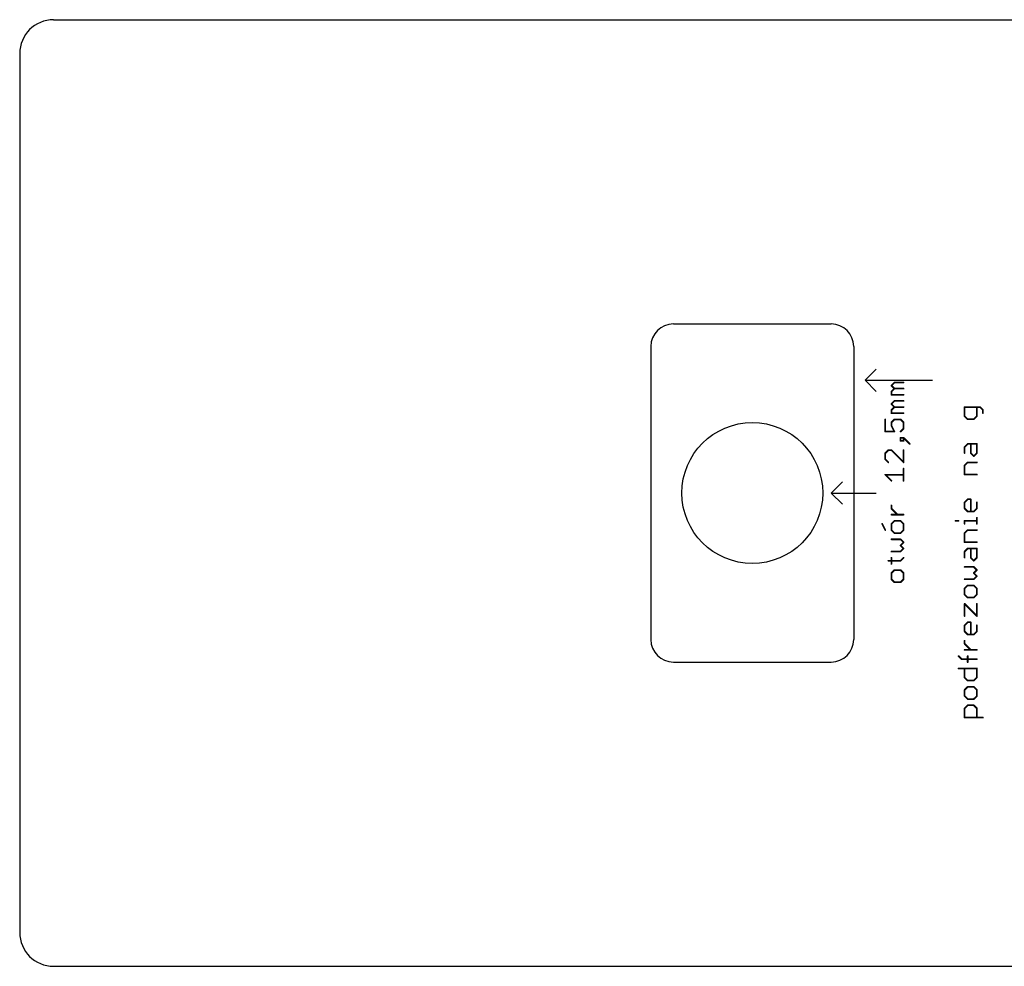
# Model space of a CAD drawing. Extents: x 0 to 330, y -6 to 84.
# Tile 1 of 5: x 0 to 87, y 0 to 84. Entities that reach past the tile are written whole.
import ezdxf

# ---------------------------------------------------------------- set-up
doc = ezdxf.new("R2010")
doc.units = 0
doc.layers.add('20', color=178, linetype='CONTINUOUS')

msp = doc.modelspace()

# ---------------------------------------------------------------- linework, layer by layer
at = {"layer": '20'}
for p, q in [((3, 84), (327, 84)), ((0, 81), (0, 3)), ((58, 57), (72, 57)), ((56, 55), (56, 29)), ((74, 55), (74, 42)), ((75, 52), (76, 53)), ((75, 52), (81, 52)), ((75, 52), (76, 51)), ((72, 42), (73, 43)), ((72, 42), (74, 42)), ((72, 42), (73, 41)), ((74, 42), (76, 42)), ((74, 42), (74, 29)), ((58, 27), (72, 27)), ((3, 0), (327, 0))]:
    msp.add_line(p, q, dxfattribs=at)
at = {"layer": '20', "const_width": 0.1524}
for points in [[(77.3391, 51.5341), (77.6103, 51.8053)], [(77.6103, 51.263), (77.3391, 51.5341)], [(77.6103, 51.8053), (78.4238, 51.8053)], [(77.3391, 50.9918), (77.6103, 51.263)], [(77.3391, 50.7206), (77.3391, 50.9918)], [(78.4238, 50.7206), (77.3391, 50.7206)], [(77.6103, 51.263), (78.4238, 51.263)], [(77.3391, 49.897), (77.6103, 50.1681)], [(77.6103, 49.6258), (77.3391, 49.897)], [(77.6103, 50.1681), (78.4238, 50.1681)], [(77.3391, 49.3546), (77.6103, 49.6258)], [(77.3391, 49.0835), (77.3391, 49.3546)], [(78.4238, 49.0835), (77.3391, 49.0835)], [(77.6103, 49.6258), (78.4238, 49.6258)], [(85.195, 49.6282), (83.8391, 49.6282)], [(83.8391, 49.6282), (83.8391, 48.8147)], [(84.9238, 48.8147), (84.9238, 49.6282)], [(85.4661, 49.3571), (85.195, 49.6282)], [(85.4661, 49.0859), (85.4661, 49.3571)], [(76.7968, 48.531), (76.7968, 47.4463)], [(77.3391, 48.2598), (77.6103, 48.531)], [(77.3391, 47.9886), (77.3391, 48.2598)], [(77.6103, 47.4463), (77.3391, 47.9886)], [(77.6103, 48.531), (78.1526, 48.531)], [(78.1526, 48.531), (78.4238, 48.2598)], [(78.4238, 48.2598), (78.4238, 47.7175)], [(83.8391, 48.8147), (84.1103, 48.5436)], [(84.1103, 48.5436), (84.6526, 48.5436)], [(84.6526, 48.5436), (84.9238, 48.8147)], [(76.7968, 47.4463), (77.6103, 47.4463)], [(78.4238, 47.7175), (78.1526, 47.4463)], [(78.4238, 46.8972), (78.1526, 46.8972)], [(78.1526, 46.8972), (78.1526, 46.626)], [(78.1526, 46.626), (78.4238, 46.626)], [(78.9661, 46.3549), (78.4238, 46.8972)], [(78.4238, 46.626), (78.4238, 46.8972)], [(83.8391, 46.0827), (84.1103, 46.3539)], [(84.1103, 46.3539), (84.9238, 46.3539)], [(84.3815, 45.5404), (84.3815, 46.3539)], [(84.9238, 46.3539), (84.9238, 45.5404)], [(77.068, 45.8024), (76.7968, 45.5312)], [(76.7968, 45.5312), (76.7968, 44.9889)], [(77.3391, 45.8024), (77.068, 45.8024)], [(78.4238, 44.7177), (77.3391, 45.8024)], [(78.4238, 45.8024), (78.4238, 44.7177)], [(83.8391, 45.5404), (83.8391, 46.0827)], [(84.6526, 45.2692), (84.3815, 45.5404)], [(84.9238, 45.5404), (84.6526, 45.2692)], [(76.7968, 44.9889), (77.068, 44.7177)], [(83.8391, 44.4456), (84.1103, 44.7168)], [(84.1103, 44.7168), (84.9238, 44.7168)], [(77.3391, 43.0806), (76.7968, 43.6229)], [(76.7968, 43.6229), (78.4238, 43.6229)], [(78.4238, 43.0806), (78.4238, 44.1652)], [(83.8391, 43.6321), (83.8391, 44.4456)], [(84.9238, 43.6321), (83.8391, 43.6321)], [(83.8391, 41.1713), (84.1103, 41.4424)], [(83.8391, 40.6289), (83.8391, 41.1713)], [(84.1103, 41.4424), (84.3815, 41.4424)], [(84.3815, 41.4424), (84.3815, 40.3578)], [(84.9238, 41.1713), (84.9238, 40.6289)], [(77.3391, 40.6214), (77.3391, 40.8926)], [(77.8815, 40.0791), (77.3391, 40.6214)], [(84.1103, 40.3578), (83.8391, 40.6289)], [(84.6526, 40.3578), (84.1103, 40.3578)], [(84.9238, 40.6289), (84.6526, 40.3578)], [(76.7968, 38.7131), (76.5256, 39.2554)], [(78.4238, 40.0791), (77.3391, 40.0791)], [(77.6103, 39.5266), (77.3391, 39.2554)], [(77.3391, 39.2554), (77.3391, 38.7131)], [(78.1526, 39.5266), (77.6103, 39.5266)], [(78.4238, 39.2554), (78.1526, 39.5266)], [(78.4238, 38.7131), (78.4238, 39.2554)], [(83.0256, 39.5375), (83.2968, 39.5375)], [(83.8391, 39.2663), (83.8391, 39.5375)], [(83.8391, 39.5375), (84.9238, 39.5375)], [(84.9238, 39.2663), (84.9238, 39.8087)], [(77.3391, 38.7131), (77.6103, 38.4419)], [(77.6103, 38.4419), (78.1526, 38.4419)], [(78.1526, 38.4419), (78.4238, 38.7131)], [(83.8391, 38.4427), (84.1103, 38.7138)], [(83.8391, 37.6292), (83.8391, 38.4427)], [(84.1103, 38.7138), (84.9238, 38.7138)], [(78.1526, 37.8895), (77.3391, 37.8895)], [(78.4238, 37.6183), (78.1526, 37.8895)], [(78.1526, 37.3471), (78.4238, 37.6183)], [(84.9238, 37.6292), (83.8391, 37.6292)], [(77.3391, 36.8048), (78.1526, 36.8048)], [(78.4238, 37.076), (78.1526, 37.3471)], [(78.1526, 36.8048), (78.4238, 37.076)], [(83.8391, 36.8055), (84.1103, 37.0767)], [(83.8391, 36.2632), (83.8391, 36.8055)], [(84.1103, 37.0767), (84.9238, 37.0767)], [(84.3815, 36.2632), (84.3815, 37.0767)], [(84.9238, 37.0767), (84.9238, 36.2632)], [(77.068, 35.9845), (78.1526, 35.9845)], [(77.3391, 35.7134), (77.3391, 36.2557)], [(78.1526, 35.9845), (78.4238, 36.2557)], [(84.6526, 35.992), (84.3815, 36.2632)], [(84.9238, 36.2632), (84.6526, 35.992)], [(77.6103, 35.1609), (77.3391, 34.8897)], [(77.3391, 34.8897), (77.3391, 34.3474)], [(78.1526, 35.1609), (77.6103, 35.1609)], [(78.4238, 34.8897), (78.1526, 35.1609)], [(78.4238, 34.3474), (78.4238, 34.8897)], [(84.6526, 35.4395), (83.8391, 35.4395)], [(84.9238, 35.1684), (84.6526, 35.4395)], [(84.6526, 34.8972), (84.9238, 35.1684)], [(84.9238, 34.626), (84.6526, 34.8972)], [(77.3391, 34.3474), (77.6103, 34.0762)], [(77.6103, 34.0762), (78.1526, 34.0762)], [(78.1526, 34.0762), (78.4238, 34.3474)], [(83.8391, 34.3549), (84.6526, 34.3549)], [(84.6526, 34.3549), (84.9238, 34.626)], [(84.1103, 33.8024), (83.8391, 33.5312)], [(83.8391, 33.5312), (83.8391, 32.9889)], [(84.6526, 33.8024), (84.1103, 33.8024)], [(84.9238, 33.5312), (84.6526, 33.8024)], [(84.9238, 32.9889), (84.9238, 33.5312)], [(83.8391, 32.9889), (84.1103, 32.7177)], [(84.1103, 32.7177), (84.6526, 32.7177)], [(84.6526, 32.7177), (84.9238, 32.9889)], [(83.8391, 31.0806), (83.8391, 32.1652)], [(83.8391, 32.1652), (84.9238, 31.0806)], [(84.9238, 31.0806), (84.9238, 32.1652)], [(83.8391, 30.2569), (84.1103, 30.5281)], [(84.1103, 30.5281), (84.3815, 30.5281)], [(84.3815, 30.5281), (84.3815, 29.4434)], [(83.8391, 29.7146), (83.8391, 30.2569)], [(84.1103, 29.4434), (83.8391, 29.7146)], [(84.9238, 29.7146), (84.6526, 29.4434)], [(84.9238, 30.2569), (84.9238, 29.7146)], [(83.8391, 28.6214), (83.8391, 28.8926)], [(84.6526, 29.4434), (84.1103, 29.4434)], [(84.3815, 28.0791), (83.8391, 28.6214)], [(84.9238, 28.0791), (83.8391, 28.0791)], [(83.568, 27.2588), (83.2968, 27.53)], [(84.9238, 27.2588), (83.568, 27.2588)], [(84.1103, 26.9877), (84.1103, 27.53)], [(83.2968, 26.4352), (84.9238, 26.4352)], [(83.8391, 25.6217), (83.8391, 26.4352)], [(84.9238, 26.4352), (84.9238, 25.6217)], [(84.1103, 25.3505), (83.8391, 25.6217)], [(84.6526, 25.3505), (84.1103, 25.3505)], [(84.9238, 25.6217), (84.6526, 25.3505)], [(84.1103, 24.798), (83.8391, 24.5268)], [(83.8391, 24.5268), (83.8391, 23.9845)], [(84.6526, 24.798), (84.1103, 24.798)], [(84.9238, 24.5268), (84.6526, 24.798)], [(84.9238, 23.9845), (84.9238, 24.5268)], [(83.8391, 23.9845), (84.1103, 23.7134)], [(84.1103, 23.7134), (84.6526, 23.7134)], [(84.6526, 23.7134), (84.9238, 23.9845)], [(83.8391, 22.8897), (84.1103, 23.1609)], [(83.8391, 22.0762), (83.8391, 22.8897)], [(84.1103, 23.1609), (84.6526, 23.1609)], [(84.6526, 23.1609), (84.9238, 22.8897)], [(84.9238, 22.8897), (84.9238, 22.0762)], [(85.4661, 22.0762), (83.8391, 22.0762)]]:
    msp.add_lwpolyline(points, dxfattribs=at)
at = {"layer": '20', "const_width": 0.0762}
for points in [[(77.3661, 51.5611, 1), (77.3122, 51.5072)], [(77.3122, 51.5611, 1), (77.3661, 51.5072)], [(77.6103, 51.8434, 1), (77.6103, 51.7672)], [(77.6372, 51.7783, 1), (77.5834, 51.8322)], [(78.4238, 51.7672, 1), (78.4238, 51.8434)], [(77.3772, 50.9918, 1), (77.301, 50.9918)], [(77.3122, 51.0187, 1), (77.3661, 50.9648)], [(77.3391, 50.7587, 1), (77.3391, 50.6825)], [(77.301, 50.7206, 1), (77.3772, 50.7206)], [(77.6103, 51.3011, 1), (77.6103, 51.2249)], [(77.6372, 51.236, 1), (77.5834, 51.2899)], [(77.5834, 51.236, 1), (77.6372, 51.2899)], [(78.4238, 51.2249, 1), (78.4238, 51.3011)], [(78.4238, 50.6825, 1), (78.4238, 50.7587)], [(77.3661, 49.9239, 1), (77.3122, 49.87)], [(77.3122, 49.9239, 1), (77.3661, 49.87)], [(77.6103, 50.2062, 1), (77.6103, 50.13)], [(77.6372, 50.1412, 1), (77.5834, 50.1951)], [(78.4238, 50.13, 1), (78.4238, 50.2062)], [(77.3772, 49.3546, 1), (77.301, 49.3546)], [(77.3122, 49.3816, 1), (77.3661, 49.3277)], [(77.3391, 49.1216, 1), (77.3391, 49.0454)], [(77.301, 49.0835, 1), (77.3772, 49.0835)], [(77.6103, 49.6639, 1), (77.6103, 49.5877)], [(77.6372, 49.5989, 1), (77.5834, 49.6527)], [(77.5834, 49.5989, 1), (77.6372, 49.6527)], [(78.4238, 49.5877, 1), (78.4238, 49.6639)], [(78.4238, 49.0454, 1), (78.4238, 49.1216)], [(83.8391, 49.6663, 1), (83.8391, 49.5901)], [(83.8772, 49.6282, 1), (83.801, 49.6282)], [(84.9619, 49.6282, 1), (84.8857, 49.6282)], [(85.2219, 49.6552, 1), (85.168, 49.6013)], [(85.195, 49.5901, 1), (85.195, 49.6663)], [(85.5042, 49.3571, 1), (85.428, 49.3571)], [(85.428, 49.0859, 1), (85.5042, 49.0859)], [(85.4392, 49.3301, 1), (85.4931, 49.384)], [(76.8349, 48.531, 1), (76.7587, 48.531)], [(77.3772, 48.2598, 1), (77.301, 48.2598)], [(77.3122, 48.2867, 1), (77.3661, 48.2329)], [(77.3732, 48.0057, 1), (77.3051, 47.9716)], [(77.6103, 48.5691, 1), (77.6103, 48.4929)], [(77.6372, 48.504, 1), (77.5834, 48.5579)], [(78.1796, 48.5579, 1), (78.1257, 48.504)], [(78.1526, 48.4929, 1), (78.1526, 48.5691)], [(78.4619, 48.2598, 1), (78.3857, 48.2598)], [(78.3969, 48.2329, 1), (78.4507, 48.2867)], [(83.8661, 48.8417, 1), (83.8122, 48.7878)], [(83.801, 48.8147, 1), (83.8772, 48.8147)], [(84.1103, 48.5817, 1), (84.1103, 48.5055)], [(84.0834, 48.5166, 1), (84.1372, 48.5705)], [(84.6257, 48.5705, 1), (84.6796, 48.5166)], [(84.6526, 48.5055, 1), (84.6526, 48.5817)], [(84.8857, 48.8147, 1), (84.9619, 48.8147)], [(84.9507, 48.7878, 1), (84.8969, 48.8417)], [(76.7968, 47.4844, 1), (76.7968, 47.4082)], [(76.7587, 47.4463, 1), (76.8349, 47.4463)], [(77.301, 47.9886, 1), (77.3772, 47.9886)], [(77.5762, 47.4293, 1), (77.6444, 47.4633)], [(77.6103, 47.4082, 1), (77.6103, 47.4844)], [(78.1257, 47.4733, 1), (78.1796, 47.4194)], [(78.3857, 47.7175, 1), (78.4619, 47.7175)], [(78.4507, 47.6905, 1), (78.3969, 47.7444)], [(78.1526, 46.9353, 1), (78.1526, 46.8591)], [(78.1907, 46.8972, 1), (78.1145, 46.8972)], [(78.1526, 46.6641, 1), (78.1526, 46.5879)], [(78.1145, 46.626, 1), (78.1907, 46.626)], [(78.4619, 46.8972, 1), (78.3857, 46.8972)], [(78.3857, 46.626, 1), (78.4619, 46.626)], [(78.4507, 46.9241, 1), (78.3969, 46.8703)], [(78.4238, 46.8591, 1), (78.4238, 46.9353)], [(78.4238, 46.5879, 1), (78.4238, 46.6641)], [(78.9392, 46.3279, 1), (78.9931, 46.3818)], [(84.1103, 46.392, 1), (84.1103, 46.3158)], [(84.1372, 46.327, 1), (84.0834, 46.3808)], [(84.4196, 46.3539, 1), (84.3434, 46.3539)], [(84.9619, 46.3539, 1), (84.8857, 46.3539)], [(84.9238, 46.3158, 1), (84.9238, 46.392)], [(76.8349, 45.5312, 1), (76.7587, 45.5312)], [(76.7699, 45.5581, 1), (76.8238, 45.5043)], [(77.068, 45.8405, 1), (77.068, 45.7643)], [(77.0949, 45.7754, 1), (77.041, 45.8293)], [(77.3661, 45.8293, 1), (77.3122, 45.7754)], [(77.3391, 45.7643, 1), (77.3391, 45.8405)], [(78.4619, 45.8024, 1), (78.3857, 45.8024)], [(83.8772, 46.0827, 1), (83.801, 46.0827)], [(83.8122, 46.1097, 1), (83.8661, 46.0558)], [(83.801, 45.5404, 1), (83.8772, 45.5404)], [(84.4084, 45.5674, 1), (84.3545, 45.5135)], [(84.3434, 45.5404, 1), (84.4196, 45.5404)], [(84.8857, 45.5404, 1), (84.9619, 45.5404)], [(84.9507, 45.5135, 1), (84.8969, 45.5674)], [(76.8238, 45.0158, 1), (76.7699, 44.9619)], [(76.7587, 44.9889, 1), (76.8349, 44.9889)], [(77.041, 44.6908, 1), (77.0949, 44.7447)], [(78.3857, 44.7177, 1), (78.4619, 44.7177)], [(78.3969, 44.6908, 1), (78.4507, 44.7447)], [(84.1103, 44.7549, 1), (84.1103, 44.6787)], [(84.1372, 44.6898, 1), (84.0834, 44.7437)], [(84.6257, 45.2962, 1), (84.6796, 45.2423)], [(84.6257, 45.2423, 1), (84.6796, 45.2962)], [(84.9238, 44.6787, 1), (84.9238, 44.7549)], [(76.8238, 43.6498, 1), (76.7699, 43.5959)], [(76.7968, 43.661, 1), (76.7968, 43.5848)], [(78.4619, 44.1652, 1), (78.3857, 44.1652)], [(78.4238, 43.5848, 1), (78.4238, 43.661)], [(83.8772, 44.4456, 1), (83.801, 44.4456)], [(83.8122, 44.4725, 1), (83.8661, 44.4186)], [(83.8391, 43.6702, 1), (83.8391, 43.594)], [(84.9238, 43.594, 1), (84.9238, 43.6702)], [(77.3122, 43.0536, 1), (77.3661, 43.1075)], [(78.3857, 43.0806, 1), (78.4619, 43.0806)], [(83.801, 43.6321, 1), (83.8772, 43.6321)], [(83.8772, 41.1713, 1), (83.801, 41.1713)], [(83.8122, 41.1982, 1), (83.8661, 41.1443)], [(84.1103, 41.4805, 1), (84.1103, 41.4043)], [(84.1372, 41.4155, 1), (84.0834, 41.4694)], [(84.4196, 41.4424, 1), (84.3434, 41.4424)], [(84.3815, 41.4043, 1), (84.3815, 41.4805)], [(84.9619, 41.1713, 1), (84.8857, 41.1713)], [(77.3772, 40.8926, 1), (77.301, 40.8926)], [(77.3661, 40.6484, 1), (77.3122, 40.5945)], [(77.301, 40.6214, 1), (77.3772, 40.6214)], [(83.8661, 40.6559, 1), (83.8122, 40.602)], [(83.801, 40.6289, 1), (83.8772, 40.6289)], [(84.1103, 40.3959, 1), (84.1103, 40.3197)], [(84.0834, 40.3308, 1), (84.1372, 40.3847)], [(84.3434, 40.3578, 1), (84.4196, 40.3578)], [(84.6257, 40.3847, 1), (84.6796, 40.3308)], [(84.6526, 40.3197, 1), (84.6526, 40.3959)], [(84.8857, 40.6289, 1), (84.9619, 40.6289)], [(84.9507, 40.602, 1), (84.8969, 40.6559)], [(76.5597, 39.2725, 1), (76.4916, 39.2384)], [(77.3391, 40.1172, 1), (77.3391, 40.041)], [(77.3772, 39.2554, 1), (77.301, 39.2554)], [(77.3122, 39.2824, 1), (77.3661, 39.2285)], [(77.6103, 39.5647, 1), (77.6103, 39.4885)], [(77.6372, 39.4997, 1), (77.5834, 39.5536)], [(77.8545, 40.0522, 1), (77.9084, 40.106)], [(78.1796, 39.5535, 1), (78.1257, 39.4997)], [(78.1526, 39.4885, 1), (78.1526, 39.5647)], [(78.4619, 39.2554, 1), (78.3857, 39.2554)], [(78.3969, 39.2285, 1), (78.4507, 39.2824)], [(78.4238, 40.041, 1), (78.4238, 40.1172)], [(83.0256, 39.5756, 1), (83.0256, 39.4994)], [(83.2968, 39.4994, 1), (83.2968, 39.5756)], [(83.8772, 39.5375, 1), (83.801, 39.5375)], [(83.8391, 39.5756, 1), (83.8391, 39.4994)], [(84.9619, 39.8087, 1), (84.8857, 39.8087)], [(84.9238, 39.4994, 1), (84.9238, 39.5756)], [(76.7627, 38.6961, 1), (76.8309, 38.7302)], [(77.3661, 38.7401, 1), (77.3122, 38.6862)], [(77.301, 38.7131, 1), (77.3772, 38.7131)], [(77.6103, 38.48, 1), (77.6103, 38.4038)], [(77.5834, 38.415, 1), (77.6372, 38.4689)], [(78.1257, 38.4689, 1), (78.1796, 38.415)], [(78.1526, 38.4038, 1), (78.1526, 38.48)], [(78.3857, 38.7131, 1), (78.4619, 38.7131)], [(78.4507, 38.6862, 1), (78.3969, 38.7401)], [(83.801, 39.2663, 1), (83.8772, 39.2663)], [(83.8772, 38.4427, 1), (83.801, 38.4427)], [(83.8122, 38.4696, 1), (83.8661, 38.4157)], [(84.1103, 38.7519, 1), (84.1103, 38.6757)], [(84.1372, 38.6869, 1), (84.0834, 38.7408)], [(84.8857, 39.2663, 1), (84.9619, 39.2663)], [(84.9238, 38.6757, 1), (84.9238, 38.7519)], [(77.3391, 37.9276, 1), (77.3391, 37.8514)], [(78.1796, 37.9164, 1), (78.1257, 37.8625)], [(78.1526, 37.8514, 1), (78.1526, 37.9276)], [(78.4507, 37.5913, 1), (78.3969, 37.6452)], [(78.3969, 37.5913, 1), (78.4507, 37.6452)], [(83.8391, 37.6673, 1), (83.8391, 37.5911)], [(83.801, 37.6292, 1), (83.8772, 37.6292)], [(84.9238, 37.5911, 1), (84.9238, 37.6673)], [(77.3391, 36.8429, 1), (77.3391, 36.7667)], [(78.1796, 37.3741, 1), (78.1257, 37.3202)], [(78.1257, 37.3741, 1), (78.1796, 37.3202)], [(78.1257, 36.8317, 1), (78.1796, 36.7779)], [(78.1526, 36.7667, 1), (78.1526, 36.8429)], [(78.4507, 37.049, 1), (78.3969, 37.1029)], [(78.3969, 37.049, 1), (78.4507, 37.1029)], [(83.8772, 36.8055, 1), (83.801, 36.8055)], [(83.8122, 36.8325, 1), (83.8661, 36.7786)], [(84.1103, 37.1148, 1), (84.1103, 37.0386)], [(84.1372, 37.0497, 1), (84.0834, 37.1036)], [(84.4196, 37.0767, 1), (84.3434, 37.0767)], [(84.9619, 37.0767, 1), (84.8857, 37.0767)], [(84.9238, 37.0386, 1), (84.9238, 37.1148)], [(77.068, 36.0226, 1), (77.068, 35.9464)], [(77.3772, 36.2557, 1), (77.301, 36.2557)], [(78.1257, 36.0115, 1), (78.1796, 35.9576)], [(78.1526, 35.9464, 1), (78.1526, 36.0226)], [(78.4507, 36.2287, 1), (78.3969, 36.2826)], [(83.801, 36.2632, 1), (83.8772, 36.2632)], [(84.4084, 36.2901, 1), (84.3545, 36.2362)], [(84.3434, 36.2632, 1), (84.4196, 36.2632)], [(84.6257, 36.019, 1), (84.6796, 35.9651)], [(84.6257, 35.9651, 1), (84.6796, 36.019)], [(84.8857, 36.2632, 1), (84.9619, 36.2632)], [(84.9507, 36.2362, 1), (84.8969, 36.2901)], [(77.301, 35.7134, 1), (77.3772, 35.7134)], [(77.3772, 34.8897, 1), (77.301, 34.8897)], [(77.3122, 34.9166, 1), (77.3661, 34.8628)], [(77.6103, 35.199, 1), (77.6103, 35.1228)], [(77.6372, 35.1339, 1), (77.5834, 35.1878)], [(78.1796, 35.1878, 1), (78.1257, 35.1339)], [(78.1526, 35.1228, 1), (78.1526, 35.199)], [(78.4619, 34.8897, 1), (78.3857, 34.8897)], [(78.3969, 34.8628, 1), (78.4507, 34.9166)], [(83.8391, 35.4776, 1), (83.8391, 35.4014)], [(84.6796, 35.4665, 1), (84.6257, 35.4126)], [(84.6796, 34.9241, 1), (84.6257, 34.8703)], [(84.6257, 34.9241, 1), (84.6796, 34.8703)], [(84.6526, 35.4014, 1), (84.6526, 35.4776)], [(84.9507, 35.1414, 1), (84.8969, 35.1953)], [(84.8969, 35.1414, 1), (84.9507, 35.1953)], [(77.3661, 34.3743, 1), (77.3122, 34.3204)], [(77.301, 34.3474, 1), (77.3772, 34.3474)], [(77.6103, 34.1143, 1), (77.6103, 34.0381)], [(77.5834, 34.0493, 1), (77.6372, 34.1031)], [(78.1257, 34.1031, 1), (78.1796, 34.0493)], [(78.1526, 34.0381, 1), (78.1526, 34.1143)], [(78.3857, 34.3474, 1), (78.4619, 34.3474)], [(78.4507, 34.3204, 1), (78.3969, 34.3743)], [(83.8391, 34.393, 1), (83.8391, 34.3168)], [(84.6257, 34.3818, 1), (84.6796, 34.3279)], [(84.6526, 34.3168, 1), (84.6526, 34.393)], [(84.9507, 34.5991, 1), (84.8969, 34.653)], [(84.8969, 34.5991, 1), (84.9507, 34.653)], [(83.8772, 33.5312, 1), (83.801, 33.5312)], [(83.8122, 33.5582, 1), (83.8661, 33.5043)], [(84.1103, 33.8405, 1), (84.1103, 33.7643)], [(84.1372, 33.7754, 1), (84.0834, 33.8293)], [(84.6796, 33.8293, 1), (84.6257, 33.7754)], [(84.6526, 33.7643, 1), (84.6526, 33.8405)], [(84.9619, 33.5312, 1), (84.8857, 33.5312)], [(84.8969, 33.5043, 1), (84.9507, 33.5581)], [(83.8661, 33.0158, 1), (83.8122, 32.9619)], [(83.801, 32.9889, 1), (83.8772, 32.9889)], [(84.1103, 32.7558, 1), (84.1103, 32.6796)], [(84.0834, 32.6908, 1), (84.1372, 32.7447)], [(84.6257, 32.7447, 1), (84.6796, 32.6908)], [(84.6526, 32.6796, 1), (84.6526, 32.7558)], [(84.8857, 32.9889, 1), (84.9619, 32.9889)], [(84.9507, 32.9619, 1), (84.8969, 33.0158)], [(83.8661, 32.1922, 1), (83.8122, 32.1383)], [(83.8772, 32.1652, 1), (83.801, 32.1652)], [(84.9619, 32.1652, 1), (84.8857, 32.1652)], [(83.801, 31.0806, 1), (83.8772, 31.0806)], [(84.1103, 30.5662, 1), (84.1103, 30.49)], [(84.1372, 30.5011, 1), (84.0834, 30.555)], [(84.4196, 30.5281, 1), (84.3434, 30.5281)], [(84.3815, 30.49, 1), (84.3815, 30.5662)], [(84.8857, 31.0806, 1), (84.9619, 31.0806)], [(84.8969, 31.0536, 1), (84.9507, 31.1075)], [(83.8772, 30.2569, 1), (83.801, 30.2569)], [(83.8661, 29.7415, 1), (83.8122, 29.6876)], [(83.801, 29.7146, 1), (83.8772, 29.7146)], [(83.8122, 30.2838, 1), (83.8661, 30.23)], [(84.9619, 30.2569, 1), (84.8857, 30.2569)], [(84.8857, 29.7146, 1), (84.9619, 29.7146)], [(84.9507, 29.6876, 1), (84.8969, 29.7415)], [(83.8772, 28.8926, 1), (83.801, 28.8926)], [(84.1103, 29.4815, 1), (84.1103, 29.4053)], [(84.0834, 29.4165, 1), (84.1372, 29.4703)], [(84.3434, 29.4434, 1), (84.4196, 29.4434)], [(84.6257, 29.4703, 1), (84.6796, 29.4165)], [(84.6526, 29.4053, 1), (84.6526, 29.4815)], [(83.8661, 28.6484, 1), (83.8122, 28.5945)], [(83.801, 28.6214, 1), (83.8772, 28.6214)], [(83.8391, 28.1172, 1), (83.8391, 28.041)], [(84.3545, 28.0522, 1), (84.4084, 28.106)], [(84.9238, 28.041, 1), (84.9238, 28.1172)], [(83.3238, 27.5569, 1), (83.2699, 27.5031)], [(83.568, 27.2969, 1), (83.568, 27.2207)], [(83.541, 27.2319, 1), (83.5949, 27.2858)], [(84.1484, 27.53, 1), (84.0722, 27.53)], [(84.9238, 27.2207, 1), (84.9238, 27.2969)], [(83.2968, 26.4733, 1), (83.2968, 26.3971)], [(83.8772, 26.4352, 1), (83.801, 26.4352)], [(84.0722, 26.9877, 1), (84.1484, 26.9877)], [(84.9619, 26.4352, 1), (84.8857, 26.4352)], [(84.9238, 26.3971, 1), (84.9238, 26.4733)], [(83.8661, 25.6486, 1), (83.8122, 25.5947)], [(83.801, 25.6217, 1), (83.8772, 25.6217)], [(84.1103, 25.3886, 1), (84.1103, 25.3124)], [(84.0834, 25.3236, 1), (84.1372, 25.3775)], [(84.6257, 25.3775, 1), (84.6796, 25.3236)], [(84.6526, 25.3124, 1), (84.6526, 25.3886)], [(84.8857, 25.6217, 1), (84.9619, 25.6217)], [(84.9507, 25.5947, 1), (84.8969, 25.6486)], [(83.8772, 24.5268, 1), (83.801, 24.5268)], [(83.8122, 24.5538, 1), (83.8661, 24.4999)], [(84.1103, 24.8361, 1), (84.1103, 24.7599)], [(84.1372, 24.7711, 1), (84.0834, 24.825)], [(84.6796, 24.825, 1), (84.6257, 24.7711)], [(84.6526, 24.7599, 1), (84.6526, 24.8361)], [(84.9619, 24.5268, 1), (84.8857, 24.5268)], [(84.8969, 24.4999, 1), (84.9507, 24.5538)], [(83.8661, 24.0115, 1), (83.8122, 23.9576)], [(83.801, 23.9845, 1), (83.8772, 23.9845)], [(84.1103, 23.7515, 1), (84.1103, 23.6753)], [(84.0834, 23.6864, 1), (84.1372, 23.7403)], [(84.6257, 23.7403, 1), (84.6796, 23.6864)], [(84.6526, 23.6753, 1), (84.6526, 23.7515)], [(84.8857, 23.9845, 1), (84.9619, 23.9845)], [(84.9507, 23.9576, 1), (84.8969, 24.0115)], [(83.8772, 22.8897, 1), (83.801, 22.8897)], [(83.8122, 22.9166, 1), (83.8661, 22.8628)], [(84.1103, 23.199, 1), (84.1103, 23.1228)], [(84.1372, 23.1339, 1), (84.0834, 23.1878)], [(84.6796, 23.1878, 1), (84.6257, 23.1339)], [(84.6526, 23.1228, 1), (84.6526, 23.199)], [(84.9619, 22.8897, 1), (84.8857, 22.8897)], [(84.8969, 22.8628, 1), (84.9507, 22.9166)], [(83.8391, 22.1143, 1), (83.8391, 22.0381)], [(83.801, 22.0762, 1), (83.8772, 22.0762)], [(84.8857, 22.0762, 1), (84.9619, 22.0762)], [(85.4661, 22.0381, 1), (85.4661, 22.1143)]]:
    msp.add_lwpolyline(points, format="xyb", dxfattribs=at)
at = {"layer": '20'}
msp.add_circle((65, 42), 6.25, dxfattribs=at)
for centre, radius, start, end in [((3, 81), 3, 90, 180), ((58, 55), 2, 90, 180), ((72, 55), 2, 0, 90), ((58, 29), 2, 180, 270), ((72, 29), 2, 270, 0), ((3, 3), 3, 180, 270)]:
    msp.add_arc(centre, radius, start, end, dxfattribs=at)

doc.saveas('drawing.dxf')
